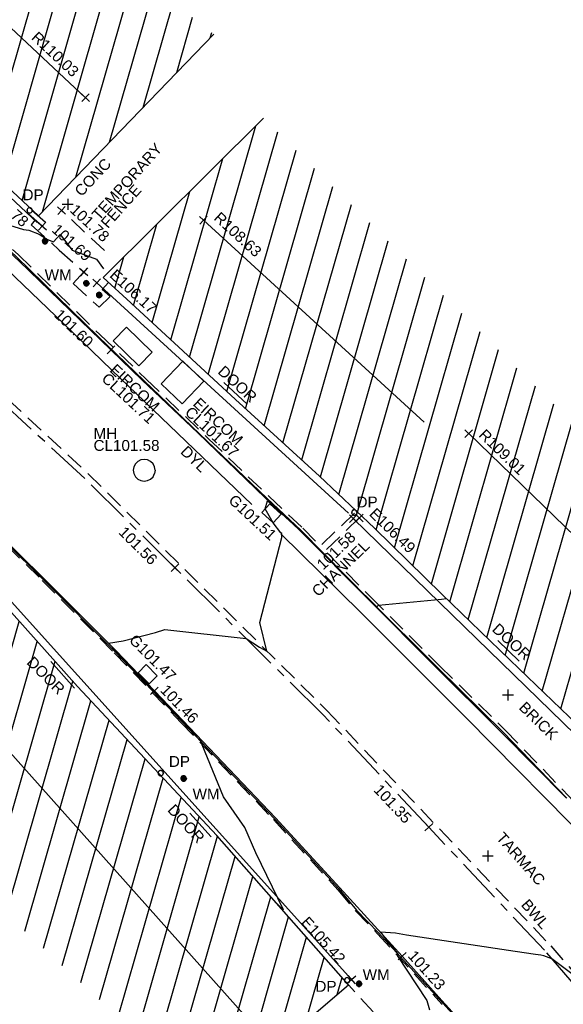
# Model space of a CAD drawing. Extents: x 635157 to 635442, y 694407 to 694910.
# Tile 80 of 104: x 635385 to 635400, y 694524 to 694551. Entities that reach past the tile are written whole.
import ezdxf

# ---------------------------------------------------------------- set-up
doc = ezdxf.new("R2010")
doc.units = 0
doc.header["$MEASUREMENT"] = 0
for name, pattern in [('BORDER', [1.75, 0.5, -0.25, 0.5, -0.25, 0, -0.25]), ('CENTER', [2, 1.25, -0.25, 0.25, -0.25]), ('DASHED', [0.75, 0.5, -0.25])]:
    doc.linetypes.add(name, pattern=pattern)
doc.layers.get('0').update_dxf_attribs({"color": 12, "linetype": 'CONTINUOUS'})
for name, color, linetype in [('BUILDING', 5, 'CONTINUOUS'), ('CHANGE_OF_SURFACE', 7, 'DASHED'), ('CHANGE_OF_SURFACE_LVL', 7, 'CONTINUOUS'), ('CHANNEL', 151, 'DASHED'), ('CHANNEL_LVL', 151, 'CONTINUOUS'), ('CHANNEL_TXT', 151, 'CONTINUOUS'), ('CONTOURS_MINOR', 132, 'CONTINUOUS'), ('DOOR', 7, 'CONTINUOUS'), ('DOOR_TXT', 7, 'CONTINUOUS'), ('DOWNPIPE', 151, 'CONTINUOUS'), ('DOWNPIPE_TXT', 151, 'CONTINUOUS'), ('EAVE', 3, 'CONTINUOUS'), ('EAVE_LVL', 3, 'CONTINUOUS'), ('EIRCOM_COVER', 3, 'CONTINUOUS'), ('EIRCOM_COVER_RMK', 3, 'CONTINUOUS'), ('FENCE', 32, 'BORDER'), ('FENCE_LVL', 32, 'CONTINUOUS'), ('FENCE_RMK', 32, 'CONTINUOUS'), ('GULLY', 151, 'CONTINUOUS'), ('GULLY_LVL', 151, 'CONTINUOUS'), ('HATCHING', 4, 'CONTINUOUS'), ('KERB_BOTTOM', 172, 'CONTINUOUS'), ('KERB_BOTTOM_LVL', 172, 'CONTINUOUS'), ('KERB_TOP', 2, 'CONTINUOUS'), ('MANHOLES', 12, 'CONTINUOUS'), ('MANHOLES_RMK', 12, 'CONTINUOUS'), ('MARKINGS_DASHED_WHITE', 9, 'DASHED'), ('MARKINGS_DASHED_WHITE_TXT', 9, 'CONTINUOUS'), ('MARKINGS_DOUBLE_YELLOW', 9, 'CONTINUOUS'), ('MARKINGS_DOUBLE_YELLOW_TXT', 9, 'CONTINUOUS'), ('RIDGE', 6, 'CONTINUOUS'), ('RIDGE_LVL', 6, 'CONTINUOUS'), ('ROAD_CROWNLINE', 212, 'CENTER'), ('ROAD_CROWNLINE_LVL', 212, 'CONTINUOUS'), ('TEXT', 7, 'CONTINUOUS'), ('TEXT_TXT', 7, 'CONTINUOUS'), ('WATER_METER', 5, 'CONTINUOUS'), ('WATER_METER_TXT', 5, 'CONTINUOUS')]:
    doc.layers.add(name, color=color, linetype=linetype)
doc.styles.add('Arial', font='arial.ttf')

# ---------------------------------------------------------------- blocks, each defined once
blk = doc.blocks.new('MH_CIR2')
at = {"color": 0, "linetype": 'ByBlock', "flags": 128}
for points in [[(0.5, 0), (0.475, 0.154), (0.404, 0.293), (0.293, 0.404), (0.154, 0.475), (0, 0.5), (-0.154, 0.475), (-0.293, 0.404), (-0.404, 0.293), (-0.475, 0.154), (-0.5, 0), (-0.475, -0.154), (-0.404, -0.293), (-0.293, -0.404), (-0.154, -0.475), (0, -0.5), (0.154, -0.475), (0.293, -0.404), (0.404, -0.293), (0.475, -0.154)], [(-0.499, -0.033), (0.033, 0.499)], [(-0.496, 0.06), (-0.06, 0.496)], [(-0.488, -0.111), (0.111, 0.488)], [(-0.467, -0.18), (0.18, 0.467)], [(-0.467, 0.179), (-0.179, 0.467)], [(-0.438, -0.241), (0.241, 0.438)], [(-0.403, -0.296), (0.296, 0.403)], [(-0.362, -0.345), (0.345, 0.362)], [(-0.315, -0.388), (0.388, 0.315)], [(-0.263, -0.425), (0.425, 0.263)], [(-0.204, -0.456), (0.456, 0.204)], [(-0.138, -0.48), (0.48, 0.138)], [(-0.064, -0.496), (0.496, 0.064)], [(0.5, 0), (0.475, -0.154)], [(0.022, -0.5), (0.5, -0.022)], [(0.128, -0.483), (0.483, -0.128)], [(0.305, -0.396), (0.396, -0.305)]]:
    blk.add_lwpolyline(points, dxfattribs=at)
blk = doc.blocks.new('SPOT')
at = {"color": 0, "linetype": 'ByBlock', "flags": 128}
for points in [[(-0.5, 0), (0.5, 0)], [(0, 0.5), (0, -0.5)]]:
    blk.add_lwpolyline(points, dxfattribs=at)
blk = doc.blocks.new('MH_CIR1')
at = {"color": 0, "linetype": 'ByBlock', "flags": 128}
for points in [[(0.5, 0), (0.475, 0.154), (0.404, 0.293), (0.293, 0.404), (0.154, 0.475), (0, 0.5), (-0.154, 0.475), (-0.293, 0.404), (-0.404, 0.293), (-0.475, 0.154), (-0.5, 0), (-0.475, -0.154), (-0.404, -0.293), (-0.293, -0.404), (-0.154, -0.475), (0, -0.5), (0.154, -0.475), (0.293, -0.404), (0.404, -0.293), (0.475, -0.154)], [(0.49, 0), (0.466, 0.151), (0.396, 0.288), (0.288, 0.396), (0.151, 0.466), (0, 0.49), (-0.151, 0.466), (-0.288, 0.396), (-0.396, 0.288), (-0.466, 0.151), (-0.49, 0), (-0.466, -0.151), (-0.396, -0.288), (-0.288, -0.396), (-0.151, -0.466), (0, -0.49), (0.151, -0.466), (0.288, -0.396), (0.396, -0.288), (0.466, -0.151)], [(0.471, 0), (0.448, 0.145), (0.381, 0.276), (0.276, 0.381), (0.145, 0.448), (0, 0.471), (-0.145, 0.448), (-0.276, 0.381), (-0.381, 0.276), (-0.448, 0.145), (-0.471, 0), (-0.448, -0.145), (-0.381, -0.276), (-0.276, -0.381), (-0.145, -0.448), (0, -0.471), (0.145, -0.448), (0.276, -0.381), (0.381, -0.276), (0.448, -0.145)], [(0.471, 0), (0.448, -0.145)], [(0.49, 0), (0.466, -0.151)], [(0.5, 0), (0.475, -0.154)]]:
    blk.add_lwpolyline(points, dxfattribs=at)
blk = doc.blocks.new('CIRCL')
at = {"color": 0, "linetype": 'ByBlock', "flags": 128}
for points in [[(0.5, 0), (0.475, 0.154), (0.404, 0.293), (0.293, 0.404), (0.154, 0.475), (0, 0.5), (-0.154, 0.475), (-0.293, 0.404), (-0.404, 0.293), (-0.475, 0.154), (-0.5, 0), (-0.475, -0.154), (-0.404, -0.293), (-0.293, -0.404), (-0.154, -0.475), (0, -0.5), (0.154, -0.475), (0.293, -0.404), (0.404, -0.293), (0.475, -0.154)], [(0.5, 0), (0.475, -0.154)]]:
    blk.add_lwpolyline(points, dxfattribs=at)

msp = doc.modelspace()

# ---------------------------------------------------------------- hatches: boundary and pattern name
at = {"layer": 'HATCHING'}
h = msp.add_hatch(dxfattribs=at)
h.set_pattern_fill('ANSI31', color=256, scale=5, angle=29)
h.paths.add_polyline_path([(635383.126, 694537.127), (635382.391, 694536.475), (635381.168, 694537.559), (635378.803, 694539.603), (635377.697, 694540.605), (635376.515, 694541.589), (635376.514, 694541.59), (635376.065, 694542.029), (635373.987, 694543.865), (635373.671, 694544.157), (635373.693, 694544.198), (635373.551, 694544.328), (635373.524, 694544.32), (635373.178, 694544.642), (635373.159, 694544.718), (635372.124, 694545.63), (635372.1, 694545.61), (635371.283, 694546.33), (635371.227, 694546.318), (635369.901, 694547.492), (635369.938, 694547.529), (635369.546, 694547.897), (635369.499, 694547.853), (635368.188, 694549.046), (635368.212, 694549.07), (635368.073, 694549.191), (635368.092, 694549.213), (635367.926, 694549.353), (635367.877, 694549.313), (635367.688, 694549.495), (635364.724, 694552.073), (635361.764, 694554.59), (635361.016, 694555.235), (635357.697, 694551.62), (635390.62, 694521.424), (635394.389, 694524.659), (635390.764, 694528.774), (635386.933, 694532.877)])
h.paths.add_polyline_path([(635375.04, 694542.238), (635375.038, 694542.236), (635375.047, 694542.235)], flags=16)
h.paths.add_polyline_path([(635375.144, 694542.302), (635375.145, 694542.303), (635375.145, 694542.305)], flags=16)
h.paths.add_polyline_path([(635375.023, 694542.248), (635375.009, 694542.261), (635375.114, 694542.367), (635375.129, 694542.354)], flags=16)
h.paths.add_polyline_path([(635374.783, 694542.419), (635374.781, 694542.417), (635374.79, 694542.416)], flags=16)
h.paths.add_polyline_path([(635374.887, 694542.483), (635374.888, 694542.484), (635374.888, 694542.486)], flags=16)
h.paths.add_polyline_path([(635374.766, 694542.429), (635374.752, 694542.442), (635374.857, 694542.548), (635374.872, 694542.535)], flags=16)
h.paths.add_polyline_path([(635392.055, 694548.539), (635387.634, 694544.147), (635388.401, 694543.446), (635391.278, 694540.784), (635393.592, 694538.676), (635395.105, 694537.24), (635396.963, 694535.426), (635399.097, 694533.362), (635400.928, 694531.6), (635403.176, 694529.45), (635405.722, 694526.928), (635409.553, 694522.994), (635413.791, 694527.117)])
h.paths.add_polyline_path([(635375.884, 694562.701), (635372.131, 694558.679), (635373.989, 694556.946), (635376.276, 694554.813), (635380.019, 694551.291), (635381.717, 694549.708), (635383.835, 694547.728), (635385.857, 694545.85), (635390.685, 694550.853)])
h.paths.add_polyline_path([(635363.024, 694587.399), (635356.617, 694581.318), (635356.773, 694581.157), (635356.004, 694580.237), (635355.585, 694579.218), (635355.426, 694578.119), (635355.577, 694577.002), (635355.984, 694576.012), (635356.678, 694575.139), (635356.485, 694574.958), (635356.693, 694574.735), (635356.754, 694574.799), (635358.757, 694572.674), (635358.7, 694572.622), (635358.909, 694572.399), (635358.962, 694572.456), (635360.656, 694570.655), (635361.072, 694570.225), (635361.009, 694570.162), (635361.215, 694569.938), (635361.283, 694569.994), (635363.472, 694567.669), (635363.411, 694567.617), (635363.617, 694567.394), (635363.675, 694567.448), (635365.854, 694565.13), (635365.798, 694565.078), (635366.007, 694564.862), (635366.068, 694564.916), (635367.636, 694563.237), (635368.156, 694562.701), (635368.092, 694562.642), (635368.313, 694562.412), (635368.377, 694562.463), (635370.712, 694560.002), (635370.654, 694559.955), (635370.864, 694559.74), (635376.69, 694565.287)])
h.paths.add_polyline_path([(635340.843, 694609.097), (635310.668, 694641.242), (635260.998, 694711.13), (635254.794, 694707.967), (635254.982, 694707.577), (635255.037, 694707.594), (635255.163, 694707.314), (635255.303, 694707.369), (635255.766, 694706.482), (635255.619, 694706.411), (635256.092, 694705.42), (635256.628, 694704.271), (635257.33, 694702.895), (635257.783, 694701.937), (635258.364, 694700.775), (635258.996, 694699.481), (635259.124, 694699.553), (635259.626, 694698.518), (635259.497, 694698.455), (635260.193, 694697.018), (635260.144, 694696.981), (635260.329, 694696.616), (635260.381, 694696.631), (635261.009, 694695.748), (635262.602, 694693.558), (635263.275, 694692.54), (635263.528, 694692.702), (635264.494, 694691.381), (635264.227, 694691.194), (635264.297, 694691.118), (635264.252, 694691.086), (635265.225, 694689.727), (635267.498, 694686.442), (635267.479, 694686.428), (635267.607, 694686.268), (635267.788, 694686.376), (635269.1, 694684.707), (635268.869, 694684.547), (635269.504, 694683.685), (635269.543, 694683.712), (635270.354, 694682.607), (635270.491, 694682.511), (635270.671, 694682.43), (635270.847, 694682.401), (635271.107, 694682.488), (635271.918, 694681.42), (635272.84, 694680.278), (635272.364, 694679.954), (635272.854, 694679.329), (635272.812, 694679.297), (635272.932, 694679.124), (635273.014, 694679.177), (635273.648, 694678.217), (635273.694, 694678.243), (635274.241, 694677.393), (635274.322, 694677.452), (635274.91, 694676.606), (635274.861, 694676.575), (635274.92, 694676.482), (635276.416, 694674.246), (635277.193, 694673.114), (635278.058, 694671.847), (635279.242, 694670.079), (635279.079, 694669.979), (635279.249, 694669.748), (635279.32, 694669.803), (635279.542, 694669.455), (635279.651, 694669.54), (635282.053, 694666.055), (635281.964, 694665.988), (635282.084, 694665.805), (635282.134, 694665.84), (635282.536, 694665.275), (635282.487, 694665.236), (635282.613, 694665.058), (635282.682, 694665.104), (635283.819, 694663.481), (635283.741, 694663.42), (635283.859, 694663.248), (635283.93, 694663.291), (635284.117, 694662.979), (635284.029, 694662.9), (635284.165, 694662.734), (635284.275, 694662.815), (635285.778, 694660.802), (635285.666, 694660.718), (635285.705, 694660.654), (635285.764, 694660.703), (635286.193, 694660.137), (635286.93, 694659.112), (635288.509, 694656.867), (635289.051, 694656.088), (635290.225, 694654.445), (635290.724, 694653.781), (635292.372, 694651.445), (635293.989, 694649.178), (635296.004, 694646.335), (635295.947, 694646.294), (635296.987, 694644.887), (635298.142, 694643.179), (635299.048, 694641.89), (635299.21, 694641.681), (635300.475, 694640.048), (635301.031, 694639.284), (635302.386, 694637.532), (635304.433, 694634.847), (635304.403, 694634.821), (635304.583, 694634.617), (635304.626, 694634.651), (635306.232, 694632.553), (635306.822, 694631.695), (635306.918, 694631.74), (635306.955, 694631.718), (635307.058, 694631.782), (635307.945, 694630.615), (635308.029, 694630.507), (635308.555, 694629.816), (635308.651, 694629.703), (635308.717, 694629.612), (635309.21, 694628.764), (635309.273, 694628.57), (635309.343, 694628.377), (635309.955, 694627.62), (635311.07, 694628.5), (635311.462, 694627.992), (635311.401, 694627.955), (635311.521, 694627.794), (635311.582, 694627.838), (635312.298, 694626.916), (635312.23, 694626.858), (635312.347, 694626.703), (635312.411, 694626.747), (635313.011, 694625.977), (635312.943, 694625.923), (635313.061, 694625.762), (635313.122, 694625.806), (635313.639, 694625.127), (635313.58, 694625.083), (635313.691, 694624.924), (635313.764, 694624.97), (635314.35, 694624.186), (635314.284, 694624.142), (635314.403, 694623.987), (635314.462, 694624.024), (635315.019, 694623.294), (635314.962, 694623.257), (635315.075, 694623.095), (635315.122, 694623.129), (635315.752, 694622.303), (635315.693, 694622.247), (635315.82, 694622.102), (635315.889, 694622.154), (635316.357, 694621.544), (635317.722, 694619.845), (635318.742, 694618.632), (635319.225, 694618.053), (635319.524, 694617.632), (635320.928, 694615.953), (635322.544, 694614.007), (635323.254, 694613.14), (635323.203, 694613.102), (635323.369, 694612.916), (635323.489, 694613.036), (635325.36, 694610.767), (635325.953, 694610.086), (635325.771, 694609.939), (635325.938, 694609.75), (635326.002, 694609.776), (635327.112, 694608.412), (635328.448, 694606.818), (635329.242, 694605.88), (635329.34, 694605.73), (635329.773, 694605.271), (635329.862, 694605.34), (635331.264, 694603.652), (635331.085, 694603.49), (635331.153, 694603.397), (635331.247, 694603.446), (635331.543, 694603.11), (635331.433, 694603.021), (635331.597, 694602.826), (635331.705, 694602.906), (635332.418, 694602.056), (635332.994, 694601.365), (635335.075, 694598.87), (635334.94, 694598.76), (635335.115, 694598.559), (635335.237, 694598.656), (635335.362, 694598.51), (635335.332, 694598.483), (635336.798, 694596.765), (635336.874, 694596.826), (635337.55, 694596.014), (635337.477, 694595.946), (635339.6, 694593.424), (635340.215, 694592.695), (635340.284, 694592.75), (635340.984, 694591.926), (635340.903, 694591.872), (635341.801, 694590.804), (635341.881, 694590.867), (635342.556, 694590.041), (635342.482, 694589.987), (635343.585, 694588.723), (635344.318, 694589.348), (635353.835, 694597.429)])
h.paths.add_polyline_path([(635382.744, 694536.758), (635383.892, 694535.484), (635384.233, 694535.791), (635383.086, 694537.065)], flags=24)
h.paths.add_polyline_path([(635381.965, 694534.404), (635383.024, 694533.025), (635383.388, 694533.305), (635382.33, 694534.683)], flags=24)
h.paths.add_polyline_path([(635372.431, 694540.666), (635373.727, 694539.508), (635374.034, 694539.851), (635372.738, 694541.009)], flags=24)
h.paths.add_polyline_path([(635365.816, 694546.463), (635367.09, 694545.282), (635367.402, 694545.619), (635366.128, 694546.8)], flags=24)
h.paths.add_polyline_path([(635359.556, 694551.748), (635360.86, 694550.599), (635361.164, 694550.944), (635359.86, 694552.093)], flags=24)
h.paths.add_polyline_path([(635393.406, 694524.392), (635394.138, 694524.392), (635394.138, 694524.842), (635393.406, 694524.842)], flags=24)
h.paths.add_polyline_path([(635373.073, 694543.169), (635373.806, 694543.169), (635373.806, 694543.619), (635373.073, 694543.619)], flags=24)
h.paths.add_polyline_path([(635366.503, 694549.035), (635367.235, 694549.035), (635367.235, 694549.485), (635366.503, 694549.485)], flags=24)
h.paths.add_polyline_path([(635374.002, 694541.799), (635374.897, 694541.799), (635374.897, 694542.249), (635374.002, 694542.249)], flags=24)
h.paths.add_polyline_path([(635380.612, 694536.067), (635382.608, 694536.067), (635382.608, 694536.533), (635380.612, 694536.533)], flags=24)
h.paths.add_polyline_path([(635361.368, 694554.115), (635362.457, 694553.216), (635362.753, 694553.576), (635361.664, 694554.474)], flags=24)
h.paths.add_polyline_path([(635371.614, 694545.258), (635372.643, 694544.29), (635372.962, 694544.629), (635371.933, 694545.597)], flags=24)
h.paths.add_polyline_path([(635378.099, 694539.452), (635379.136, 694538.494), (635379.452, 694538.836), (635378.415, 694539.794)], flags=24)
h.paths.add_polyline_path([(635385.395, 694533.514), (635386.396, 694532.517), (635386.725, 694532.847), (635385.724, 694533.844)], flags=24)
h.paths.add_polyline_path([(635389.274, 694529.463), (635390.229, 694528.423), (635390.572, 694528.738), (635389.616, 694529.778)], flags=24)
h.paths.add_polyline_path([(635387.681, 694544.171), (635388.946, 694543.014), (635389.256, 694543.353), (635387.991, 694544.51)], flags=24)
h.paths.add_polyline_path([(635394.829, 694537.606), (635396.057, 694536.41), (635396.378, 694536.74), (635395.149, 694537.936)], flags=24)
h.paths.add_polyline_path([(635408.09, 694524.636), (635409.301, 694523.422), (635409.627, 694523.747), (635408.416, 694524.961)], flags=24)
h.paths.add_polyline_path([(635390.548, 694545.749), (635391.829, 694544.575), (635392.14, 694544.914), (635390.859, 694546.088)], flags=24)
h.paths.add_polyline_path([(635397.846, 694539.777), (635399.094, 694538.569), (635399.414, 694538.899), (635398.166, 694540.108)], flags=24)
h.paths.add_polyline_path([(635404.16, 694532.598), (635405.384, 694531.365), (635405.71, 694531.689), (635404.486, 694532.922)], flags=24)
h.paths.add_polyline_path([(635394.539, 694537.736), (635395.271, 694537.736), (635395.271, 694538.186), (635394.539, 694538.186)], flags=25)
h.paths.add_polyline_path([(635390.658, 694541.517), (635391.702, 694540.565), (635392.015, 694540.909), (635390.972, 694541.861)], flags=24)
h.paths.add_polyline_path([(635398.212, 694534.418), (635399.253, 694533.464), (635399.568, 694533.807), (635398.526, 694534.761)], flags=24)
h.paths.add_polyline_path([(635406.678, 694526.264), (635407.691, 694525.28), (635408.016, 694525.614), (635407.002, 694526.598)], flags=24)
h.paths.add_polyline_path([(635372.537, 694558.388), (635373.787, 694557.214), (635374.102, 694557.549), (635372.852, 694558.723)], flags=24)
h.paths.add_polyline_path([(635375.46, 694560.145), (635376.727, 694558.956), (635377.042, 694559.292), (635375.774, 694560.48)], flags=24)
h.paths.add_polyline_path([(635385.524, 694550.725), (635386.792, 694549.536), (635387.106, 694549.872), (635385.839, 694551.06)], flags=24)
h.paths.add_polyline_path([(635385.34, 694546.201), (635386.072, 694546.201), (635386.072, 694546.651), (635385.34, 694546.651)], flags=25)
h.paths.add_polyline_path([(635372.71, 694558.5), (635374.473, 694558.5), (635374.473, 694558.966), (635372.71, 694558.966)], flags=24)
h.paths.add_polyline_path([(635375.135, 694556.049), (635376.179, 694555.097), (635376.493, 694555.441), (635375.449, 694556.393)], flags=24)
h.paths.add_polyline_path([(635381.928, 694549.628), (635382.961, 694548.665), (635383.279, 694549.006), (635382.245, 694549.968)], flags=24)
h.paths.add_polyline_path([(635368.921, 694560.667), (635370.096, 694559.419), (635370.431, 694559.735), (635369.255, 694560.983)], flags=9)
h.paths.add_polyline_path([(635373.432, 694566.114), (635374.592, 694564.82), (635374.934, 694565.126), (635373.775, 694566.421)], flags=24)
h.paths.add_polyline_path([(635358.701, 694582.255), (635359.861, 694580.96), (635360.203, 694581.267), (635359.044, 694582.561)], flags=24)
h.paths.add_polyline_path([(635371.083, 694559.997), (635372.004, 694559.085), (635372.332, 694559.415), (635371.411, 694560.327)], flags=9)
h.paths.add_polyline_path([(635358.317, 694572.055), (635359.314, 694571.088), (635359.638, 694571.422), (635358.641, 694572.389)], flags=25)
h.paths.add_polyline_path([(635359.634, 694572.058), (635360.605, 694571.032), (635360.943, 694571.352), (635359.972, 694572.378)], flags=24)
h.paths.add_polyline_path([(635366.612, 694564.608), (635367.582, 694563.581), (635367.921, 694563.901), (635366.951, 694564.928)], flags=24)
h.paths.add_polyline_path([(635277.397, 694671.63), (635278.358, 694670.21), (635278.738, 694670.467), (635277.778, 694671.887)], flags=25)
h.paths.add_polyline_path([(635289.693, 694653.977), (635290.679, 694652.575), (635291.055, 694652.839), (635290.068, 694654.241)], flags=25)
h.paths.add_polyline_path([(635321.171, 694614.358), (635322.266, 694613.039), (635322.619, 694613.332), (635321.524, 694614.652)], flags=25)
h.paths.add_polyline_path([(635326.786, 694607.556), (635327.879, 694606.235), (635328.233, 694606.528), (635327.141, 694607.849)], flags=25)
h.paths.add_polyline_path([(635334.893, 694597.806), (635335.995, 694596.492), (635336.347, 694596.787), (635335.245, 694598.101)], flags=25)
h.paths.add_polyline_path([(635328.987, 694605.239), (635330.079, 694603.916), (635330.433, 694604.209), (635329.342, 694605.531)], flags=25)
h.paths.add_polyline_path([(635310.623, 694628.146), (635311.638, 694626.764), (635312.009, 694627.037), (635310.993, 694628.418)], flags=25)
h.paths.add_polyline_path([(635308.013, 694629.017), (635309.051, 694627.653), (635309.417, 694627.931), (635308.379, 694629.296)], flags=25)
h.paths.add_polyline_path([(635287.822, 694656.716), (635288.803, 694655.31), (635289.18, 694655.573), (635288.199, 694656.979)], flags=25)
h.paths.add_polyline_path([(635289.3, 694661.422), (635290.306, 694660.008), (635290.674, 694660.27), (635289.668, 694661.684)], flags=24)
h.paths.add_polyline_path([(635287.328, 694664.72), (635288.335, 694663.307), (635288.703, 694663.569), (635287.696, 694664.982)], flags=24)
h.paths.add_polyline_path([(635276.791, 694679.468), (635277.799, 694678.053), (635278.174, 694678.32), (635277.165, 694679.735)], flags=24)
h.paths.add_polyline_path([(635263.589, 694698.107), (635264.562, 694696.668), (635264.943, 694696.925), (635263.969, 694698.365)], flags=24)
h.paths.add_polyline_path([(635300.234, 694646.926), (635301.227, 694645.5), (635301.604, 694645.763), (635300.611, 694647.189)], flags=24)
h.paths.add_polyline_path([(635314.377, 694630.573), (635315.421, 694629.184), (635315.789, 694629.46), (635314.745, 694630.85)], flags=24)
h.paths.add_polyline_path([(635302.728, 694644.374), (635303.77, 694642.983), (635304.138, 694643.258), (635303.097, 694644.65)], flags=24)
h.paths.add_polyline_path([(635306.117, 694640.277), (635307.141, 694638.874), (635307.513, 694639.145), (635306.488, 694640.548)], flags=24)
h.paths.add_polyline_path([(635321.417, 694621.193), (635322.521, 694619.851), (635322.876, 694620.143), (635321.772, 694621.485)], flags=24)
h.paths.add_polyline_path([(635326.11, 694614.754), (635327.214, 694613.412), (635327.569, 694613.704), (635326.465, 694615.046)], flags=24)
h.paths.add_polyline_path([(635332.721, 694606.876), (635333.831, 694605.539), (635334.185, 694605.833), (635333.075, 694607.17)], flags=24)
h.paths.add_polyline_path([(635339.319, 694599.986), (635340.436, 694598.655), (635340.788, 694598.95), (635339.671, 694600.282)], flags=24)
h.paths.add_polyline_path([(635344.525, 694593.796), (635345.642, 694592.464), (635345.994, 694592.759), (635344.877, 694594.091)], flags=24)
h.paths.add_polyline_path([(635344.311, 694589.488), (635345.109, 694588.467), (635345.476, 694588.754), (635344.677, 694589.775)], flags=9)
h.paths.add_polyline_path([(635323.733, 694611.065), (635324.661, 694609.969), (635325.016, 694610.27), (635324.088, 694611.366)], flags=25)
h.paths.add_polyline_path([(635296.758, 694643.381), (635297.593, 694642.213), (635297.971, 694642.483), (635297.136, 694643.651)], flags=25)
h.paths.add_polyline_path([(635294.822, 694647.95), (635295.559, 694647.95), (635295.559, 694648.416), (635294.822, 694648.416)], flags=25)
h.paths.add_polyline_path([(635290.196, 694654.343), (635290.928, 694654.343), (635290.928, 694654.793), (635290.196, 694654.793)], flags=25)
h.paths.add_polyline_path([(635294.588, 694648.28), (635295.32, 694648.28), (635295.32, 694648.73), (635294.588, 694648.73)], flags=25)
h.paths.add_polyline_path([(635306.518, 694632.205), (635307.25, 694632.205), (635307.25, 694632.655), (635306.518, 694632.655)], flags=24)
h.paths.add_polyline_path([(635317.842, 694619.703), (635318.574, 694619.703), (635318.574, 694620.153), (635317.842, 694620.153)], flags=25)
h.paths.add_polyline_path([(635329.711, 694605.428), (635330.444, 694605.428), (635330.444, 694605.878), (635329.711, 694605.878)], flags=24)
h.paths.add_polyline_path([(635343.261, 694589.056), (635343.993, 694589.056), (635343.993, 694589.506), (635343.261, 694589.506)], flags=25)
h.paths.add_polyline_path([(635309.576, 694628.379), (635310.617, 694628.379), (635310.617, 694628.844), (635309.576, 694628.844)], flags=24)
h.paths.add_polyline_path([(635340.2, 694590.968), (635341.541, 694589.522), (635341.882, 694589.838), (635340.541, 694591.284)], flags=25)
h.paths.add_polyline_path([(635340.442, 694591.192), (635341.687, 694589.849), (635342.028, 694590.166), (635340.783, 694591.509)], flags=25)
h.paths.add_polyline_path([(635286.101, 694660.506), (635286.917, 694659.353), (635287.297, 694659.622), (635286.481, 694660.775)], flags=24)
h.paths.add_polyline_path([(635289.117, 694656.561), (635289.897, 694655.383), (635290.285, 694655.64), (635289.505, 694656.818)], flags=24)
h.paths.add_polyline_path([(635292.723, 694652.123), (635293.489, 694650.936), (635293.88, 694651.188), (635293.115, 694652.375)], flags=24)
h.paths.add_polyline_path([(635295.154, 694647.899), (635295.962, 694646.741), (635296.343, 694647.007), (635295.536, 694648.166)], flags=24)
h.paths.add_polyline_path([(635301.236, 694639.307), (635302.063, 694638.162), (635302.44, 694638.434), (635301.614, 694639.58)], flags=24)
h.paths.add_polyline_path([(635305.299, 694634.449), (635306.127, 694633.305), (635306.504, 694633.578), (635305.676, 694634.722)], flags=24)
h.paths.add_polyline_path([(635308.082, 694631.11), (635308.937, 694629.986), (635309.308, 694630.268), (635308.453, 694631.392)], flags=24)
h.paths.add_polyline_path([(635311.392, 694628.453), (635312.221, 694627.31), (635312.598, 694627.583), (635311.768, 694628.726)], flags=24)
h.paths.add_polyline_path([(635312.542, 694627.118), (635313.388, 694625.987), (635313.761, 694626.267), (635312.914, 694627.397)], flags=24)
h.paths.add_polyline_path([(635316.603, 694621.593), (635317.465, 694620.474), (635317.834, 694620.758), (635316.972, 694621.877)], flags=24)
h.paths.add_polyline_path([(635319.39, 694617.975), (635320.316, 694616.908), (635320.668, 694617.214), (635319.742, 694618.28)], flags=24)
h.paths.add_polyline_path([(635322.822, 694613.451), (635323.56, 694613.451), (635323.56, 694613.917), (635322.822, 694613.917)], flags=25)
h.paths.add_polyline_path([(635325.193, 694611.233), (635326.081, 694610.134), (635326.443, 694610.427), (635325.555, 694611.526)], flags=24)
h.paths.add_polyline_path([(635328.547, 694606.999), (635329.5, 694605.957), (635329.844, 694606.271), (635328.891, 694607.313)], flags=24)
h.paths.add_polyline_path([(635330.018, 694605.16), (635330.94, 694604.09), (635331.293, 694604.393), (635330.371, 694605.464)], flags=24)
h.paths.add_polyline_path([(635332.93, 694601.622), (635333.842, 694600.543), (635334.197, 694600.844), (635333.286, 694601.923)], flags=24)
h.paths.add_polyline_path([(635338.789, 694594.985), (635339.747, 694593.947), (635340.09, 694594.263), (635339.131, 694595.301)], flags=24)
h.paths.add_polyline_path([(635271.708, 694679.383), (635272.751, 694678.025), (635273.109, 694678.301), (635272.066, 694679.658)], flags=25)
h.paths.add_polyline_path([(635283.749, 694662.265), (635284.714, 694660.848), (635285.094, 694661.106), (635284.129, 694662.524)], flags=25)
h.paths.add_polyline_path([(635267.26, 694685.32), (635268.305, 694683.96), (635268.669, 694684.24), (635267.625, 694685.6)], flags=25)
h.paths.add_polyline_path([(635258.819, 694698.181), (635259.576, 694696.643), (635259.989, 694696.846), (635259.231, 694698.384)], flags=25)
h.paths.add_polyline_path([(635254.141, 694707.654), (635254.898, 694706.116), (635255.31, 694706.319), (635254.553, 694707.857)], flags=9)
h.paths.add_polyline_path([(635261.038, 694702.064), (635261.816, 694700.513), (635262.22, 694700.715), (635261.442, 694702.266)], flags=24)
h.paths.add_polyline_path([(635257.727, 694708.913), (635258.469, 694707.341), (635258.885, 694707.537), (635258.143, 694709.109)], flags=24)
h.paths.add_polyline_path([(635272.596, 694679.499), (635273.474, 694680.057), (635273.224, 694680.45), (635272.346, 694679.892)], flags=25)
h.paths.add_polyline_path([(635282.458, 694665.472), (635283.283, 694664.325), (635283.661, 694664.597), (635282.836, 694665.744)], flags=24)
h.paths.add_polyline_path([(635280.995, 694668.931), (635281.819, 694667.784), (635282.197, 694668.055), (635281.373, 694669.203)], flags=24)
h.paths.add_polyline_path([(635277.625, 694673.751), (635278.387, 694672.561), (635278.779, 694672.812), (635278.017, 694674.002)], flags=24)
h.paths.add_polyline_path([(635274.282, 694677.729), (635275.121, 694676.592), (635275.496, 694676.869), (635274.657, 694678.005)], flags=24)
h.paths.add_polyline_path([(635273.195, 694679.797), (635274.051, 694678.674), (635274.422, 694678.956), (635273.565, 694680.079)], flags=24)
h.paths.add_polyline_path([(635271.568, 694682.18), (635272.401, 694681.039), (635272.777, 694681.314), (635271.944, 694682.455)], flags=24)
h.paths.add_polyline_path([(635265.934, 694690.424), (635266.72, 694689.25), (635267.107, 694689.509), (635266.321, 694690.683)], flags=24)
h.paths.add_polyline_path([(635263.542, 694692.787), (635264.367, 694691.64), (635264.745, 694691.912), (635263.92, 694693.059)], flags=24)
h.paths.add_polyline_path([(635259.047, 694699.801), (635259.71, 694698.554), (635260.122, 694698.773), (635259.458, 694700.02)], flags=24)
h.paths.add_polyline_path([(635256.657, 694704.671), (635257.329, 694703.429), (635257.738, 694703.651), (635257.066, 694704.893)], flags=24)
h.paths.add_polyline_path([(635255.185, 694707.631), (635255.853, 694706.387), (635256.264, 694706.607), (635255.595, 694707.852)], flags=24)
h.paths.add_polyline_path([(635285.757, 694661.734), (635286.652, 694661.734), (635286.652, 694662.184), (635285.757, 694662.184)], flags=24)
h.paths.add_polyline_path([(635256.761, 694701.55), (635257.738, 694699.836), (635258.143, 694700.067), (635257.166, 694701.781)], flags=25)
h.paths.add_polyline_path([(635257.048, 694701.714), (635257.575, 694700.79), (635257.979, 694701.02), (635257.452, 694701.944)], flags=25)

# ---------------------------------------------------------------- linework, layer by layer
at = {"layer": 'BUILDING'}
for points in [[(635390.685, 694550.853, 101.849), (635385.857, 694545.85, 101.774), (635383.835, 694547.728, 101.953), (635381.717, 694549.708, 102.042), (635380.019, 694551.291, 102.015), (635376.276, 694554.813, 102.072), (635373.989, 694556.946, 102.128), (635372.131, 694558.679, 102.164), (635375.884, 694562.701, 102.169)], [(635413.791, 694527.117, 101.381), (635409.553, 694522.994, 101.182), (635405.722, 694526.928, 101.292), (635403.176, 694529.45, 101.381), (635400.928, 694531.6, 101.402), (635399.097, 694533.362, 101.453), (635396.963, 694535.426, 101.503), (635395.105, 694537.24, 101.56), (635393.592, 694538.676, 101.608), (635391.278, 694540.784, 101.676), (635388.401, 694543.446, 101.738), (635387.634, 694544.147, 101.73), (635392.055, 694548.539, 101.849)], [(635390.62, 694521.424, 101.414), (635394.389, 694524.659, 101.428), (635390.764, 694528.774, 101.562), (635386.933, 694532.877, 101.675), (635383.126, 694537.127, 101.783)]]:
    msp.add_polyline3d(points, dxfattribs=at)
at = {"layer": 'CHANGE_OF_SURFACE'}
for points in [[(635364.214, 694563.885, 102.267), (635365.908, 694562.312, 102.218), (635368.14, 694560.288, 102.17), (635369.973, 694558.602, 102.119), (635371.559, 694557.195, 102.107), (635372.459, 694556.365, 102.063), (635374.127, 694554.869, 102.036), (635376.929, 694552.35, 101.971), (635379.257, 694550.264, 101.942), (635381.716, 694548.043, 101.97), (635383.488, 694546.447, 101.806), (635385.291, 694544.779, 101.64), (635387.548, 694542.573, 101.62), (635388.818, 694541.35, 101.672), (635390.549, 694539.696, 101.627), (635392.195, 694538.123, 101.583), (635393.132, 694537.243, 101.542), (635393.565, 694536.803, 101.533)], [(635365.048, 694554.744, 102.141), (635367.033, 694552.974, 102.095), (635368.96, 694551.265, 102.064), (635370.644, 694549.753, 102.022), (635372.639, 694547.986, 101.997), (635374.163, 694546.629, 101.955), (635375.079, 694545.847, 101.937), (635376.124, 694544.875, 101.824), (635378.191, 694543.083, 101.768), (635378.637, 694542.605, 101.816), (635380.214, 694541.256, 101.806), (635381.896, 694539.71, 101.738), (635383.914, 694537.821, 101.679), (635385.954, 694535.803, 101.647), (635387.943, 694533.807, 101.573), (635389.778, 694531.887, 101.519), (635392.328, 694529.21, 101.436), (635394.101, 694527.279, 101.37), (635394.586, 694526.695, 101.384), (635395.193, 694526.065, 101.264), (635396.971, 694524.119, 101.218)], [(635385.759, 694545.738, 101.802), (635385.653, 694545.603, 101.774), (635386.428, 694544.901, 101.733), (635387.1, 694544.299, 101.685), (635386.805, 694543.982, 101.652), (635387.526, 694543.326, 101.658), (635387.828, 694543.627, 101.709), (635387.605, 694543.813, 101.696), (635387.786, 694544.008, 101.732)], [(635393.802, 694536.562, 101.529), (635395.005, 694535.339, 101.505), (635396.902, 694533.45, 101.461), (635398.708, 694531.676, 101.442), (635400.462, 694529.858, 101.369), (635402.873, 694527.286, 101.298), (635405.037, 694524.941, 101.248), (635406.887, 694522.943, 101.199), (635407.675, 694522.073, 101.11)], [(635396.087, 694522.809, 101.375), (635394.389, 694524.659, 101.428)]]:
    msp.add_polyline3d(points, dxfattribs=at)
at = {"layer": 'CHANNEL'}
for points in [[(635386.045, 694545.662, 101.783), (635385.635, 694546.023, 101.822)], [(635385.958, 694545.563, 101.783), (635385.548, 694545.924, 101.822)], [(635394.56, 694537.657, 101.577), (635393.566, 694536.697, 101.53)], [(635394.69, 694537.522, 101.577), (635393.696, 694536.563, 101.53)]]:
    msp.add_polyline3d(points, dxfattribs=at)
at = {"layer": 'CONTOURS_MINOR'}
for points in [[(635384.096, 694545.884, 101.75), (635385.446, 694545.471, 101.75), (635385.588, 694545.455, 101.75), (635385.876, 694545.337, 101.75), (635386.107, 694545.192, 101.75), (635386.268, 694545.126, 101.75), (635386.452, 694545.332, 101.75), (635386.786, 694544.898, 101.75), (635387.448, 694544.657, 101.75), (635387.646, 694544.386, 101.75)], [(635392.442, 694526.869, 101.5), (635392.605, 694526.728, 101.5), (635391.842, 694528.291, 101.5), (635391.534, 694528.989, 101.5), (635390.951, 694529.84, 101.5), (635390.363, 694531.273, 101.5), (635390.39, 694531.299, 101.5), (635389.812, 694531.919, 101.5), (635387.993, 694533.856, 101.5), (635387.782, 694534.073, 101.5), (635388.189, 694534.132, 101.5), (635389.08, 694534.362, 101.5), (635389.331, 694534.449, 101.5), (635391.574, 694534.204, 101.5), (635391.938, 694533.964, 101.5), (635392.147, 694533.854, 101.5), (635391.951, 694534.644, 101.5), (635392.553, 694536.981, 101.5), (635392.555, 694537.057, 101.5), (635392.553, 694537.091, 101.5), (635392.526, 694537.112, 101.5), (635392.315, 694537.388, 101.5), (635392.099, 694537.771, 101.5), (635392.163, 694537.994, 101.5), (635392.45, 694537.741, 101.5), (635392.867, 694537.355, 101.5), (635393.04, 694537.198, 101.5), (635394.53, 694535.705, 101.5), (635395.169, 694535.07, 101.5), (635395.222, 694535.123, 101.5), (635396.958, 694535.284, 101.5), (635397.092, 694535.301, 101.5)], [(635400.653, 694524.879, 101.25), (635399.991, 694525.378, 101.25), (635399.769, 694525.456, 101.25), (635399.692, 694525.478, 101.25), (635399.541, 694525.492, 101.25), (635398.984, 694525.579, 101.25), (635395.988, 694526.031, 101.25), (635395.688, 694526.083, 101.25), (635395.273, 694526.106, 101.25), (635395.491, 694525.822, 101.25), (635395.763, 694525.497, 101.25), (635395.735, 694525.471, 101.25), (635396.551, 694524.224, 101.25), (635396.626, 694523.973, 101.25)]]:
    msp.add_polyline3d(points, dxfattribs=at)
at = {"layer": 'DOOR'}
for points in [[(635390.955, 694541.254, 101.705), (635391.6, 694540.661, 101.7)], [(635398.502, 694534.144, 101.542), (635399.095, 694533.573, 101.533)], [(635386.842, 694532.833, 101.7), (635386.191, 694533.566, 101.709)], [(635390.609, 694528.733, 101.569), (635390.026, 694529.385, 101.578)]]:
    msp.add_polyline3d(points, dxfattribs=at)
at = {"layer": 'EAVE'}
for points in [[(635385.815, 694545.664, 107.669), (635371.977, 694558.659, 107.672)], [(635394.394, 694537.656, 106.23), (635387.458, 694543.997, 106.169)], [(635394.479, 694524.801, 105.423), (635383.2, 694537.326, 105.458)], [(635401.661, 694530.559, 106.561), (635394.524, 694537.507, 106.494)]]:
    msp.add_polyline3d(points, dxfattribs=at)
at = {"layer": 'EIRCOM_COVER'}
for points in [[(635387.908, 694542.404, 101.705), (635388.277, 694542.783, 101.726), (635388.986, 694542.092, 101.72), (635388.617, 694541.713, 101.699)], [(635389.237, 694541.215, 101.672), (635389.831, 694541.84, 101.703), (635390.41, 694541.289, 101.683), (635389.816, 694540.664, 101.652)]]:
    msp.add_polyline3d(points, close=True, dxfattribs=at)
at = {"layer": 'FENCE'}
msp.add_polyline3d([(635387.673, 694544.889, 101.792), (635386.489, 694545.994, 101.776)], dxfattribs=at)
at = {"layer": 'GULLY'}
for points in [[(635392.009, 694537.674, 101.508), (635392.23, 694537.91, 101.488), (635392.536, 694537.623, 101.48), (635392.315, 694537.387, 101.5)], [(635388.818, 694533.48, 101.471), (635388.596, 694533.259, 101.468), (635388.899, 694532.955, 101.453), (635389.121, 694533.176, 101.456)]]:
    msp.add_polyline3d(points, close=True, dxfattribs=at)
at = {"layer": 'KERB_BOTTOM'}
for points in [[(635365.097, 694554.799, 102.06), (635367.006, 694553.097, 102.016), (635367.082, 694553.029, 102.014), (635369.009, 694551.32, 101.983), (635370.693, 694549.808, 101.941), (635372.607, 694548.115, 101.911), (635372.708, 694548.022, 101.908), (635374.212, 694546.684, 101.874), (635374.474, 694546.447, 101.866), (635376.181, 694544.909, 101.815), (635380.31, 694541.301, 101.709), (635381.928, 694539.782, 101.658), (635381.947, 694539.764, 101.657), (635383.935, 694537.887, 101.61), (635386.006, 694535.855, 101.566), (635387.996, 694533.858, 101.492), (635389.046, 694532.76, 101.461), (635389.832, 694531.938, 101.438), (635392.382, 694529.26, 101.355), (635394.156, 694527.328, 101.289), (635395.587, 694525.762, 101.239), (635395.868, 694525.449, 101.23), (635396.963, 694524.23, 101.197), (635398.009, 694523.078, 101.16)], [(635400.384, 694529.814, 101.274), (635398.629, 694531.597, 101.327), (635396.695, 694533.514, 101.374), (635395.023, 694535.189, 101.422), (635394.987, 694535.225, 101.423), (635393.023, 694537.201, 101.482), (635392.099, 694538.073, 101.511), (635390.239, 694539.865, 101.539), (635388.71, 694541.323, 101.584), (635387.85, 694542.155, 101.598), (635385.323, 694544.602, 101.639), (635383.413, 694546.365, 101.691), (635381.68, 694547.936, 101.745), (635380.532, 694548.968, 101.783), (635379.183, 694550.181, 101.827), (635376.811, 694552.323, 101.887)]]:
    msp.add_polyline3d(points, dxfattribs=at)
at = {"layer": 'KERB_TOP'}
for points in [[(635364.163, 694563.83, 102.267), (635365.857, 694562.257, 102.218), (635368.09, 694560.233, 102.17), (635369.923, 694558.546, 102.119), (635371.508, 694557.139, 102.107), (635372.409, 694556.309, 102.063), (635374.077, 694554.813, 102.036), (635376.879, 694552.294, 101.971), (635379.207, 694550.208, 101.942), (635381.666, 694547.987, 101.97), (635383.438, 694546.392, 101.806), (635385.239, 694544.725, 101.64), (635387.496, 694542.519, 101.62), (635388.766, 694541.296, 101.672), (635390.497, 694539.642, 101.627), (635392.144, 694538.068, 101.583), (635393.08, 694537.189, 101.542), (635394.952, 694535.286, 101.505), (635396.849, 694533.397, 101.461), (635398.655, 694531.623, 101.442), (635400.408, 694529.806, 101.369)], [(635365.072, 694554.772, 102.141), (635367.057, 694553.002, 102.095), (635368.984, 694551.293, 102.064), (635370.668, 694549.781, 102.022), (635372.663, 694548.014, 101.997), (635374.187, 694546.657, 101.955), (635375.104, 694545.875, 101.937), (635376.149, 694544.902, 101.824), (635378.217, 694543.11, 101.768), (635378.663, 694542.632, 101.816), (635380.239, 694541.284, 101.806), (635381.922, 694539.737, 101.738), (635383.94, 694537.848, 101.679), (635385.98, 694535.829, 101.647), (635387.97, 694533.832, 101.573), (635389.805, 694531.913, 101.519), (635392.355, 694529.235, 101.436), (635394.129, 694527.303, 101.37), (635394.614, 694526.72, 101.384), (635395.22, 694526.09, 101.264), (635396.999, 694524.144, 101.218), (635397.981, 694523.054, 101.241)]]:
    msp.add_polyline3d(points, dxfattribs=at)
at = {"layer": 'MARKINGS_DASHED_WHITE'}
msp.add_polyline3d([(635314.845, 694608.244, 103.139), (635318.629, 694604.093, 103.042), (635326.913, 694595.404, 102.895), (635335.078, 694587.037, 102.762), (635340.212, 694582.027, 102.673), (635348.756, 694573.706, 102.521), (635355.519, 694567.402, 102.366), (635362.002, 694561.583, 102.23), (635370.435, 694553.951, 102.026), (635378.967, 694546.407, 101.852), (635387.224, 694538.74, 101.64), (635393.798, 694532.215, 101.453), (635399.967, 694525.73, 101.271), (635407.685, 694516.798, 101.057), (635413.095, 694510.244, 100.898), (635419.86, 694501.51, 100.699)], dxfattribs=at)
at = {"layer": 'MARKINGS_DOUBLE_YELLOW'}
for points in [[(635376.685, 694551.909, 101.899), (635378.918, 694549.983, 101.833), (635381.46, 694547.605, 101.753), (635384.072, 694545.238, 101.685), (635386.783, 694542.646, 101.617), (635387.877, 694541.59, 101.595), (635391.732, 694537.889, 101.515)], [(635392.526, 694537.085, 101.501), (635394.722, 694534.929, 101.423), (635397.629, 694532.014, 101.348), (635401.2, 694528.396, 101.255), (635404.972, 694524.252, 101.161), (635407.697, 694521.436, 101.078), (635410.35, 694518.385, 101.003), (635411.242, 694517.369, 100.983)]]:
    msp.add_polyline3d(points, dxfattribs=at)
at = {"layer": 'RIDGE'}
for points in [[(635387.148, 694549.102, 110.032), (635375.239, 694560.265, 110.044)], [(635396.477, 694540.161, 108.611), (635390.403, 694545.73, 108.631)], [(635403.585, 694534.151, 109.032), (635397.705, 694539.845, 109.008)], [(635381.955, 694534.551, 107.651), (635392.188, 694523.083, 107.707)]]:
    msp.add_polyline3d(points, dxfattribs=at)
at = {"layer": 'ROAD_CROWNLINE'}
msp.add_polyline3d([(635403.309, 694521.584, 101.169), (635399.786, 694525.612, 101.255), (635396.604, 694529.001, 101.35), (635393.678, 694532.117, 101.437), (635389.613, 694536.149, 101.559), (635387.129, 694538.612, 101.633), (635382.343, 694543.013, 101.761), (635378.845, 694546.23, 101.855), (635374.913, 694549.706, 101.932), (635370.468, 694553.635, 102.018), (635367.442, 694556.352, 102.092), (635361.957, 694561.277, 102.226), (635360.005, 694563.038, 102.266), (635352.582, 694569.738, 102.42), (635352.46, 694569.848, 102.422), (635345.364, 694576.659, 102.564), (635341.352, 694580.51, 102.645), (635338.187, 694583.623, 102.699), (635331.587, 694590.115, 102.813), (635331.072, 694590.649, 102.822), (635324.124, 694597.841, 102.941)], dxfattribs=at)

# ---------------------------------------------------------------- block references
at = {"layer": 'CHANGE_OF_SURFACE_LVL', "xscale": 0.2999999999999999, "yscale": 0.2999999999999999, "zscale": 0.2999999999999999, "rotation": 317.8992}
msp.add_blockref('SPOT', (635387.1, 694544.299, 101.685), dxfattribs=at)
at = {"layer": 'CHANNEL_LVL', "xscale": 0.3, "yscale": 0.3, "zscale": 0.3}
for p, rotation in [((635385.958, 694545.563, 101.783), 318.636475), ((635394.69, 694537.522, 101.577), 43.996265)]:
    msp.add_blockref('SPOT', p, dxfattribs=dict(at, rotation=rotation))
at = {"layer": 'DOWNPIPE', "xscale": 0.15, "yscale": 0.15, "zscale": 0.15}
for p in [(635385.61, 694545.997, 101.824), (635394.551, 694537.671, 101.575), (635389.22, 694530.492, 101.596), (635394.355, 694524.782, 101.441)]:
    msp.add_blockref('MH_CIR1', p, dxfattribs=at)
at = {"layer": 'EAVE_LVL', "xscale": 0.3, "yscale": 0.3, "zscale": 0.3}
for p, rotation in [((635387.458, 694543.997, 106.169), 317.5659479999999), ((635394.524, 694537.507, 106.494), 315.768768), ((635394.479, 694524.801, 105.423), 312.003632)]:
    msp.add_blockref('SPOT', p, dxfattribs=dict(at, rotation=rotation))
at = {"layer": 'FENCE_LVL', "xscale": 0.3, "yscale": 0.3, "zscale": 0.3, "rotation": 316.976654}
msp.add_blockref('SPOT', (635386.489, 694545.994, 101.776), dxfattribs=at)
at = {"layer": 'KERB_BOTTOM_LVL', "xscale": 0.3, "yscale": 0.3, "zscale": 0.3}
for p, rotation in [((635387.85, 694542.155, 101.598), 315.928192), ((635389.046, 694532.76, 101.461), 313.718842), ((635395.868, 694525.449, 101.23), 311.929291)]:
    msp.add_blockref('SPOT', p, dxfattribs=dict(at, rotation=rotation))
at = {"layer": 'MANHOLES', "xscale": 0.6, "yscale": 0.6, "zscale": 0.6}
msp.add_blockref('CIRCL', (635388.766, 694538.835, 101.581), dxfattribs=at)
at = {"layer": 'RIDGE_LVL', "xscale": 0.3, "yscale": 0.3, "zscale": 0.3}
for p, rotation in [((635387.148, 694549.102, 110.032), 316.851929), ((635390.403, 694545.73, 108.631), 317.483582), ((635397.705, 694539.845, 109.008), 315.920685)]:
    msp.add_blockref('SPOT', p, dxfattribs=dict(at, rotation=rotation))
at = {"layer": 'ROAD_CROWNLINE_LVL', "xscale": 0.3, "yscale": 0.3, "zscale": 0.3}
for p, rotation in [((635389.613, 694536.149, 101.559), 315.237183), ((635396.604, 694529.001, 101.35), 313.197174)]:
    msp.add_blockref('SPOT', p, dxfattribs=dict(at, rotation=rotation))
at = {"layer": 'TEXT', "xscale": 0.3, "yscale": 0.3, "zscale": 0.3}
for p in [(635386.659, 694546.165, 101.779), (635398.784, 694532.646, 101.449), (635398.231, 694528.209, 101.324)]:
    msp.add_blockref('SPOT', p, dxfattribs=at)
at = {"layer": 'WATER_METER', "xscale": 0.15, "yscale": 0.15, "zscale": 0.15}
for p in [(635386.034, 694545.149, 101.733), (635387.171, 694543.987, 101.67), (635387.524, 694543.666, 101.675), (635389.852, 694530.343, 101.551), (635394.683, 694524.688, 101.392)]:
    msp.add_blockref('MH_CIR2', p, dxfattribs=at)

# ---------------------------------------------------------------- texts
at = {"layer": 'CHANGE_OF_SURFACE_LVL', "style": 'Arial'}
msp.add_text('101.69', height=0.3, rotation=317.8992, dxfattribs=at).set_placement((635386.198, 694545.429))
at = {"layer": 'CHANNEL_LVL', "style": 'Arial'}
for s, rotation, p in [('101.78', 318.6365, (635384.454, 694546.364)), ('101.58', 43.9963, (635393.695, 694536.069))]:
    msp.add_text(s, height=0.3, rotation=rotation, dxfattribs=at).set_placement(p)
at = {"layer": 'CHANNEL_TXT', "style": 'Arial'}
msp.add_text('CHANNEL', height=0.3, rotation=43.9963, dxfattribs=at).set_placement((635393.559, 694535.332))
at = {"layer": 'DOOR_TXT', "style": 'Arial'}
for rotation, p in [(317.6249, (635390.771, 694541.526)), (317.4999, (635398.325, 694534.427)), (315.1219, (635385.509, 694533.518)), (312.5805, (635389.387, 694529.462))]:
    msp.add_text('DOOR', height=0.3, rotation=rotation, dxfattribs=at).set_placement(p)
at = {"layer": 'DOWNPIPE_TXT', "style": 'Arial'}
for p in [(635385.415, 694546.276), (635394.614, 694537.811), (635389.445, 694530.663), (635393.481, 694524.467)]:
    msp.add_text('DP', height=0.3, dxfattribs=at).set_placement(p)
at = {"layer": 'EAVE_LVL', "style": 'Arial'}
for s, rotation, p in [('E106.17', 317.5659, (635387.792, 694544.18)), ('E106.49', 315.7688, (635394.941, 694537.612)), ('E105.42', 312.0036, (635393.067, 694526.368))]:
    msp.add_text(s, height=0.3, rotation=rotation, dxfattribs=at).set_placement(p)
at = {"layer": 'EIRCOM_COVER_RMK', "style": 'Arial'}
for s, rotation, p in [('EIRCOM', 316.9684, (635387.793, 694541.572)), ('CL101.71', 316.9684, (635387.568, 694541.33)), ('EIRCOM', 317.0427, (635390.088, 694540.644)), ('CL101.67', 317.0427, (635389.864, 694540.403))]:
    msp.add_text(s, height=0.3, rotation=rotation, dxfattribs=at).set_placement(p)
at = {"layer": 'FENCE_LVL', "style": 'Arial'}
msp.add_text('101.78', height=0.3, rotation=316.9767, dxfattribs=at).set_placement((635386.698, 694545.977))
at = {"layer": 'FENCE_RMK', "style": 'Arial'}
for s, p in [('TEMPORARY', (635387.52, 694545.699)), ('FENCE', (635387.766, 694545.479))]:
    msp.add_text(s, height=0.3, rotation=48.2127, dxfattribs=at).set_placement(p)
at = {"layer": 'GULLY_LVL', "style": 'Arial'}
for s, rotation, p in [('G101.51', 316.8351, (635391.063, 694537.978)), ('G101.47', 314.9056, (635388.327, 694534.133))]:
    msp.add_text(s, height=0.3, rotation=rotation, dxfattribs=at).set_placement(p)
at = {"layer": 'KERB_BOTTOM_LVL', "style": 'Arial'}
for s, rotation, p in [('101.60', 315.9282, (635386.265, 694543.091)), ('101.46', 313.7188, (635389.187, 694532.757)), ('101.23', 311.9293, (635396.009, 694525.442))]:
    msp.add_text(s, height=0.3, rotation=rotation, dxfattribs=at).set_placement(p)
at = {"layer": 'MANHOLES_RMK', "style": 'Arial'}
for s, p in [('MH', (635387.371, 694539.7)), ('CL101.58', (635387.371, 694539.37))]:
    msp.add_text(s, height=0.3, dxfattribs=at).set_placement(p)
at = {"layer": 'MARKINGS_DASHED_WHITE_TXT', "style": 'Arial'}
msp.add_text('BWL', height=0.3, rotation=310.8298, dxfattribs=at).set_placement((635399.127, 694526.855))
at = {"layer": 'MARKINGS_DOUBLE_YELLOW_TXT', "style": 'Arial'}
msp.add_text('DYL', height=0.3, rotation=316.1676, dxfattribs=at).set_placement((635389.744, 694539.324))
at = {"layer": 'RIDGE_LVL', "style": 'Arial'}
for s, rotation, p in [('R110.03', 316.8519, (635385.636, 694550.732)), ('R108.63', 317.4836, (635390.66, 694545.758)), ('R109.01', 315.9207, (635397.958, 694539.783))]:
    msp.add_text(s, height=0.3, rotation=rotation, dxfattribs=at).set_placement(p)
at = {"layer": 'ROAD_CROWNLINE_LVL', "style": 'Arial'}
for s, rotation, p in [('101.56', 315.2372, (635388.039, 694537.104)), ('101.35', 313.1972, (635395.065, 694530.012))]:
    msp.add_text(s, height=0.3, rotation=rotation, dxfattribs=at).set_placement(p)
at = {"layer": 'TEXT_TXT', "style": 'Arial'}
for s, rotation, p in [('CONC', 46.8891, (635387.038, 694546.357)), ('BRICK', 315.6956, (635399.063, 694532.274)), ('TARMAC', 311.3251, (635398.442, 694528.698))]:
    msp.add_text(s, height=0.3, rotation=rotation, dxfattribs=at).set_placement(p)
at = {"layer": 'WATER_METER_TXT', "style": 'Arial'}
for p in [(635386.025, 694544.069), (635390.099, 694529.765), (635394.783, 694524.788)]:
    msp.add_text('WM', height=0.3, dxfattribs=at).set_placement(p)

doc.saveas('drawing.dxf')
